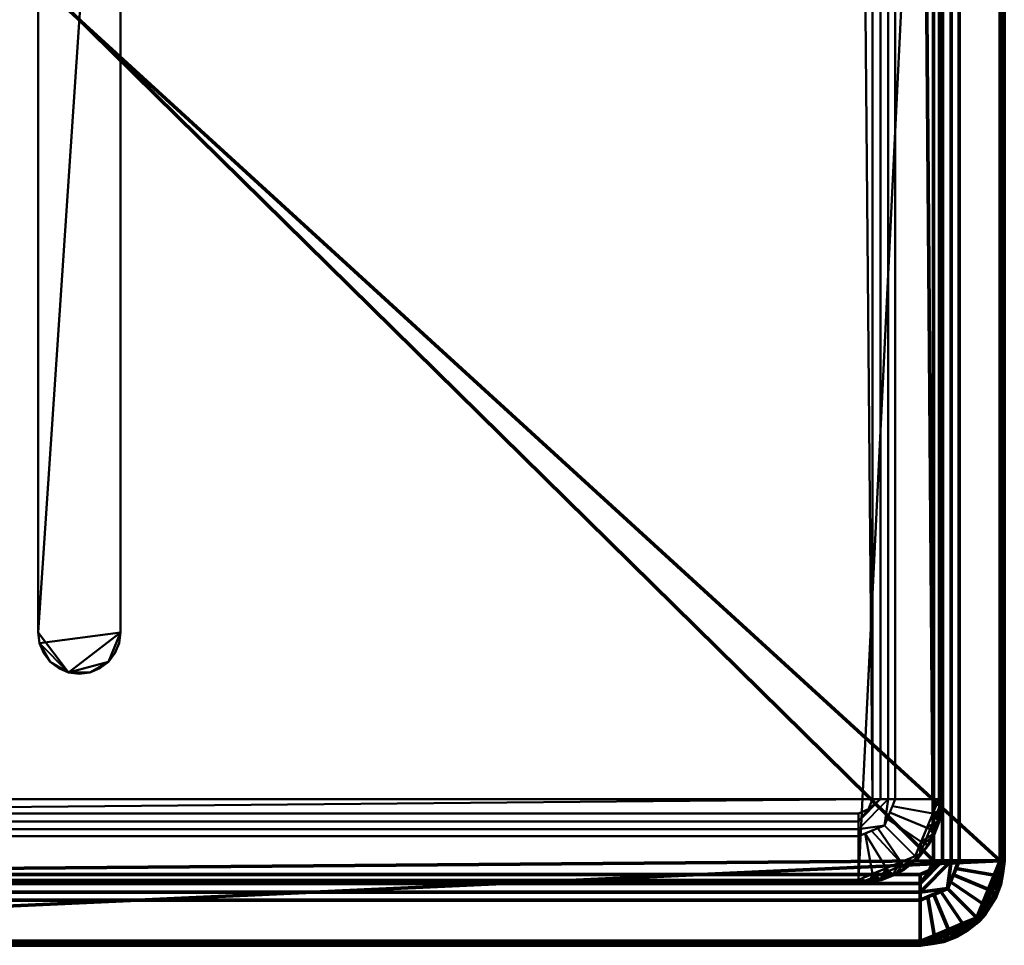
# Model space of a CAD drawing. Header units: millimetres. Extents: x -225 to 225, y -225 to 225.
# Tile 2 of 4: x -15 to 225, y -225 to 0. Entities that reach past the tile are written whole.
import ezdxf

# ---------------------------------------------------------------- set-up
doc = ezdxf.new("R2010")
doc.units = ezdxf.units.MM
doc.layers.add('I-FURN', color=30, linetype='Continuous', lineweight=70)

# ---------------------------------------------------------------- blocks, each defined once
blk = doc.blocks.new('FamilyGeomCombination_249807-_3D_')
at = {"layer": 'I-FURN'}
mesh = blk.add_polyface(dxfattribs=at)
corners = [(204.5, 224.03, 390), (-204.5, 224.03, 390), (-218.31, 218.31, 390), (-224.03, 204.5, 390), (-224.03, -204.5, 390), (-218.31, -218.31, 390), (-204.5, -224.03, 390), (204.5, -224.03, 390), (218.31, -218.31, 390), (224.03, -204.5, 390), (224.03, 204.5, 390), (218.31, 218.31, 390)]
mesh.append_faces([[corners[k] for k in face] for face in [(10, 3, 9)]], dxfattribs={"vtx0": -1, "vtx1": -1})
mesh.append_faces([[corners[k] for k in face] for face in [(9, 3, 4, 6)]], dxfattribs={"vtx0": -1, "vtx2": -1, "vtx3": -1})
mesh.append_faces([[corners[k] for k in face] for face in [(4, 5, 6), (7, 8, 9, 6)]], dxfattribs={"vtx2": -1})
mesh.append_faces([[corners[k] for k in face] for face in [(1, 2, 3, 10)]], dxfattribs={"vtx2": -1, "vtx3": -1})
mesh.append_faces([[corners[k] for k in face] for face in [(10, 11, 0, 1)]], dxfattribs={"vtx3": -1})
mesh = blk.add_polyface(dxfattribs=at)
corners = [(-207.81, -204.5, 374), (-207.81, 204.5, 374), (-206.84, 206.84, 374), (-204.5, 207.81, 374), (204.5, 207.81, 374), (206.84, 206.84, 374), (207.81, 204.5, 374), (207.81, -204.5, 374), (206.84, -206.84, 374), (204.5, -207.81, 374), (-204.5, -207.81, 374), (-206.84, -206.84, 374)]
mesh.append_faces([[corners[k] for k in face] for face in [(0, 10, 11)]], dxfattribs={"vtx0": -1})
mesh.append_faces([[corners[k] for k in face] for face in [(7, 1, 4)]], dxfattribs={"vtx0": -1, "vtx1": -1, "vtx2": -1})
mesh.append_faces([[corners[k] for k in face] for face in [(0, 1, 7, 10)]], dxfattribs={"vtx1": -1, "vtx2": -1, "vtx3": -1})
mesh.append_faces([[corners[k] for k in face] for face in [(1, 2, 3, 4), (4, 5, 6, 7), (7, 8, 9, 10)]], dxfattribs={"vtx3": -1})
mesh = blk.add_polyface(dxfattribs=at)
corners = [(214.01, 204.5, 376.01), (214.01, -204.5, 376.01), (212.1, -204.5, 374.91), (210, -204.5, 374.23), (207.81, -204.5, 374), (207.81, 204.5, 374), (210, 204.5, 374.23), (212.1, 204.5, 374.91)]
mesh.append_faces([[corners[k] for k in face] for face in [(1, 2, 7, 0)]], dxfattribs={"vtx1": -1})
mesh.append_faces([[corners[k] for k in face] for face in [(6, 7, 2, 3)]], dxfattribs={"vtx1": -1, "vtx3": -1})
mesh.append_faces([[corners[k] for k in face] for face in [(3, 4, 5, 6)]], dxfattribs={"vtx3": -1})
mesh = blk.add_polyface(dxfattribs=at)
corners = [(214.01, 204.5, 376.01), (225, 204.5, 384), (225, -204.5, 384), (214.01, -204.5, 376.01)]
mesh.append_faces([[corners[k] for k in face] for face in [(0, 1, 2, 3)]])
mesh = blk.add_polyface(dxfattribs=at)
corners = [(225, -204.5, 389.03), (225, 204.5, 389.03), (224.97, 204.5, 389.28), (224.87, 204.5, 389.52), (224.72, 204.5, 389.72), (224.52, 204.5, 389.87), (224.28, 204.5, 389.97), (224.03, 204.5, 390), (224.03, -204.5, 390), (224.28, -204.5, 389.97), (224.52, -204.5, 389.87), (224.72, -204.5, 389.72), (224.87, -204.5, 389.52), (224.97, -204.5, 389.28)]
mesh.append_faces([[corners[k] for k in face] for face in [(8, 9, 6, 7)]], dxfattribs={"vtx1": -1})
mesh.append_faces([[corners[k] for k in face] for face in [(9, 10, 5, 6), (4, 5, 10, 11), (12, 13, 2, 3), (3, 4, 11, 12)]], dxfattribs={"vtx1": -1, "vtx3": -1})
mesh.append_faces([[corners[k] for k in face] for face in [(13, 0, 1, 2)]], dxfattribs={"vtx3": -1})
mesh = blk.add_polyface(dxfattribs=at)
corners = [(225, 204.5, 384), (225, 204.5, 389.03), (225, -204.5, 389.03), (225, -204.5, 384)]
mesh.append_faces([[corners[k] for k in face] for face in [(0, 1, 2, 3)]])
mesh = blk.add_polyface(dxfattribs=at)
corners = [(225, -204.5, 384), (225, -204.5, 389.03), (219, -219, 389.03), (204.5, -225, 389.03), (204.5, -225, 384), (219, -219, 384), (222, -211.75, 389.03), (222, -211.75, 384), (223.16, -208.95, 384), (213.4, -221.32, 389.03), (211.75, -222, 384), (215.37, -220.5, 384), (220.5, -215.37, 384), (220.5, -215.37, 389.03), (223.5, -208.12, 389.03), (208.95, -223.16, 389.03), (208.12, -223.5, 384)]
mesh.append_faces([[corners[k] for k in face] for face in [(16, 15, 3, 4), (14, 8, 0, 1)]], dxfattribs={"vtx0": -1})
mesh.append_faces([[corners[k] for k in face] for face in [(6, 7, 8, 14)]], dxfattribs={"vtx0": -1, "vtx2": -1})
mesh.append_faces([[corners[k] for k in face] for face in [(16, 10, 15)]], dxfattribs={"vtx1": -1, "vtx2": -1})
mesh.append_faces([[corners[k] for k in face] for face in [(10, 11, 9, 15), (6, 13, 12, 7), (11, 5, 2, 9), (13, 2, 5, 12)]], dxfattribs={"vtx1": -1, "vtx3": -1})
mesh = blk.add_polyface(dxfattribs=at)
corners = [(214.01, -204.5, 376.01), (225, -204.5, 384), (219, -219, 384), (204.5, -225, 384), (204.5, -214.01, 376.01), (211.22, -211.22, 376.01), (222, -211.75, 384), (212.62, -207.86, 376.01), (213.24, -206.36, 376.01), (211.75, -222, 384), (207.86, -212.62, 376.01), (209.54, -211.92, 376.01), (211.92, -209.54, 376.01), (220.5, -215.37, 384), (223.5, -208.12, 384), (206.36, -213.24, 376.01), (208.12, -223.5, 384), (215.37, -220.5, 384)]
mesh.append_faces([[corners[k] for k in face] for face in [(14, 8, 0, 1)]], dxfattribs={"vtx0": -1})
mesh.append_faces([[corners[k] for k in face] for face in [(11, 17, 9, 10), (6, 7, 8, 14)]], dxfattribs={"vtx0": -1, "vtx2": -1})
mesh.append_faces([[corners[k] for k in face] for face in [(4, 15, 16, 3)]], dxfattribs={"vtx1": -1})
mesh.append_faces([[corners[k] for k in face] for face in [(6, 13, 12, 7), (13, 2, 5, 12), (11, 5, 2, 17), (15, 10, 9, 16)]], dxfattribs={"vtx1": -1, "vtx3": -1})
mesh = blk.add_polyface(dxfattribs=at)
corners = [(214.01, -204.5, 376.01), (211.22, -211.22, 376.01), (204.5, -214.01, 376.01), (204.5, -212.1, 374.91), (204.5, -210, 374.23), (204.5, -207.81, 374), (206.84, -206.84, 374), (207.81, -204.5, 374), (210, -204.5, 374.23), (212.1, -204.5, 374.91)]
mesh.append_faces([[corners[k] for k in face] for face in [(4, 6, 8), (9, 1, 3)]], dxfattribs={"vtx0": -1, "vtx1": -1, "vtx2": -1})
mesh.append_faces([[corners[k] for k in face] for face in [(4, 8, 9, 3)]], dxfattribs={"vtx0": -1, "vtx2": -1})
mesh.append_faces([[corners[k] for k in face] for face in [(7, 8, 6), (5, 6, 4)]], dxfattribs={"vtx1": -1})
mesh.append_faces([[corners[k] for k in face] for face in [(9, 0, 1), (1, 2, 3)]], dxfattribs={"vtx2": -1})
mesh = blk.add_polyface(dxfattribs=at)
corners = [(204.5, -225, 389.03), (219, -219, 389.03), (225, -204.5, 389.03), (224.97, -204.5, 389.28), (224.87, -204.5, 389.52), (224.72, -204.5, 389.72), (224.52, -204.5, 389.87), (224.28, -204.5, 389.97), (224.03, -204.5, 390), (218.31, -218.31, 390), (204.5, -224.03, 390), (204.5, -224.28, 389.97), (204.5, -224.52, 389.87), (204.5, -224.72, 389.72), (204.5, -224.87, 389.52), (204.5, -224.97, 389.28), (221.14, -211.48, 390), (222.11, -211.48, 389.03), (211.48, -222.11, 389.03), (211.48, -221.14, 390), (223.9, -210.01, 389.76), (210.01, -223.9, 389.76), (223.55, -207.99, 389.03), (207.99, -223.55, 389.03), (222.58, -207.99, 390), (224.6, -207.48, 389.6), (207.99, -222.58, 390), (207.48, -224.6, 389.6), (224.22, -207.48, 389.91), (207.48, -224.22, 389.91), (221.2, -215.87, 389.73), (215.87, -221.2, 389.73), (224.1, -210.25, 389.39), (220.55, -215.24, 389.03), (222.76, -213.6, 389.47), (210.25, -224.1, 389.39), (215.24, -220.55, 389.03), (213.6, -222.76, 389.47), (222.7, -213.02, 389.82), (213.02, -222.7, 389.82), (220.34, -217.4, 389.4), (218.76, -218.76, 389.76), (218.22, -219.61, 389.43), (219.72, -214.9, 390), (214.9, -219.72, 390), (216, -221.37, 389.41)]
mesh.append_faces([[corners[k] for k in face] for face in [(12, 29, 11), (6, 25, 5), (15, 27, 14), (5, 25, 4), (16, 20, 24), (8, 28, 7), (10, 29, 26), (22, 32, 17), (36, 37, 18), (44, 41, 9), (43, 38, 16), (9, 41, 43), (19, 39, 44)]], dxfattribs={"vtx0": -1, "vtx1": -1})
mesh.append_faces([[corners[k] for k in face] for face in [(38, 30, 34), (32, 25, 20), (17, 32, 34), (6, 28, 25), (25, 32, 22), (3, 25, 22), (21, 27, 35), (36, 45, 37), (29, 12, 27), (21, 37, 39), (20, 25, 28), (31, 44, 39), (30, 43, 41), (27, 21, 29), (15, 23, 27), (24, 20, 28), (21, 26, 29), (42, 1, 40), (35, 37, 21), (40, 41, 42), (20, 38, 34), (20, 34, 32), (34, 30, 40), (23, 35, 27), (35, 18, 37), (37, 31, 39), (20, 16, 38), (41, 44, 31), (19, 21, 39), (34, 40, 33), (40, 30, 41), (38, 43, 30), (36, 42, 45), (41, 31, 42), (45, 31, 37), (42, 31, 45)]], dxfattribs={"vtx0": -1, "vtx1": -1, "vtx2": -1})
mesh.append_faces([[corners[k] for k in face] for face in [(35, 23, 18), (29, 10, 11), (28, 8, 24), (27, 13, 14), (21, 19, 26), (40, 1, 33)]], dxfattribs={"vtx0": -1, "vtx2": -1})
mesh.append_faces([[corners[k] for k in face] for face in [(3, 4, 25), (6, 7, 28), (12, 13, 27), (33, 17, 34), (36, 1, 42)]], dxfattribs={"vtx1": -1, "vtx2": -1})
mesh.append_faces([[corners[k] for k in face] for face in [(15, 0, 23), (22, 2, 3)]], dxfattribs={"vtx2": -1})
mesh = blk.add_polyface(dxfattribs=at)
corners = [(204.5, -214.01, 376.01), (-204.5, -214.01, 376.01), (-204.5, -212.1, 374.91), (-204.5, -210, 374.23), (-204.5, -207.81, 374), (204.5, -207.81, 374), (204.5, -210, 374.23), (204.5, -212.1, 374.91)]
mesh.append_faces([[corners[k] for k in face] for face in [(1, 2, 7, 0)]], dxfattribs={"vtx1": -1})
mesh.append_faces([[corners[k] for k in face] for face in [(6, 7, 2, 3)]], dxfattribs={"vtx1": -1, "vtx3": -1})
mesh.append_faces([[corners[k] for k in face] for face in [(3, 4, 5, 6)]], dxfattribs={"vtx3": -1})
mesh = blk.add_polyface(dxfattribs=at)
corners = [(204.5, -214.01, 376.01), (204.5, -225, 384), (-204.5, -225, 384), (-204.5, -214.01, 376.01)]
mesh.append_faces([[corners[k] for k in face] for face in [(3, 0, 1, 2)]])
mesh = blk.add_polyface(dxfattribs=at)
corners = [(-204.5, -225, 389.03), (204.5, -225, 389.03), (204.5, -224.97, 389.28), (204.5, -224.87, 389.52), (204.5, -224.72, 389.72), (204.5, -224.52, 389.87), (204.5, -224.28, 389.97), (204.5, -224.03, 390), (-204.5, -224.03, 390), (-204.5, -224.28, 389.97), (-204.5, -224.52, 389.87), (-204.5, -224.72, 389.72), (-204.5, -224.87, 389.52), (-204.5, -224.97, 389.28)]
mesh.append_faces([[corners[k] for k in face] for face in [(8, 9, 6, 7)]], dxfattribs={"vtx1": -1})
mesh.append_faces([[corners[k] for k in face] for face in [(9, 10, 5, 6), (4, 5, 10, 11), (12, 13, 2, 3), (3, 4, 11, 12)]], dxfattribs={"vtx1": -1, "vtx3": -1})
mesh.append_faces([[corners[k] for k in face] for face in [(13, 0, 1, 2)]], dxfattribs={"vtx3": -1})
mesh = blk.add_polyface(dxfattribs=at)
corners = [(204.5, -225, 384), (204.5, -225, 389.03), (-204.5, -225, 389.03), (-204.5, -225, 384)]
mesh.append_faces([[corners[k] for k in face] for face in [(3, 0, 1, 2)]])
blk = doc.blocks.new('FamilyGeomCombination_250634-_3D_')
at = {"layer": 'I-FURN', "lineweight": 40}
mesh = blk.add_polyface(dxfattribs=at)
corners = [(209.06, 189.5, 15.98), (203.33, 203.33, 15.98), (189.5, 209.06, 15.98), (-189.5, 209.06, 15.98), (-203.33, 203.33, 15.98), (-209.06, 189.5, 15.98), (-209.06, -189.5, 15.98), (-203.33, -203.33, 15.98), (-189.5, -209.06, 15.98), (189.5, -209.06, 15.98), (203.33, -203.33, 15.98), (209.06, -189.5, 15.98)]
mesh.append_faces([[corners[k] for k in face] for face in [(5, 8, 9, 0)]], dxfattribs={"vtx0": -1, "vtx2": -1, "vtx3": -1})
mesh.append_faces([[corners[k] for k in face] for face in [(6, 7, 8, 5)]], dxfattribs={"vtx2": -1})
mesh.append_faces([[corners[k] for k in face] for face in [(3, 4, 5, 0)]], dxfattribs={"vtx2": -1, "vtx3": -1})
mesh.append_faces([[corners[k] for k in face] for face in [(9, 10, 11, 0), (0, 1, 2, 3)]], dxfattribs={"vtx3": -1})
mesh = blk.add_polyface(dxfattribs=at)
corners = [(189.5, 192.95), (191.94, 191.94), (192.95, 189.5), (192.95, -189.5), (191.94, -191.94), (189.5, -192.95), (-189.5, -192.95), (-191.94, -191.94), (-192.95, -189.5), (-192.95, 189.5), (-191.94, 191.94), (-189.5, 192.95)]
mesh.append_faces([[corners[k] for k in face] for face in [(0, 3, 8, 11)]], dxfattribs={"vtx0": -1, "vtx1": -1, "vtx2": -1})
mesh.append_faces([[corners[k] for k in face] for face in [(9, 10, 11, 8)]], dxfattribs={"vtx2": -1})
mesh.append_faces([[corners[k] for k in face] for face in [(6, 7, 8, 3)]], dxfattribs={"vtx2": -1, "vtx3": -1})
mesh.append_faces([[corners[k] for k in face] for face in [(3, 4, 5, 6), (0, 1, 2, 3)]], dxfattribs={"vtx3": -1})
mesh = blk.add_polyface(dxfattribs=at)
corners = [(192.95, 189.5), (194.9, 189.5, 0.2), (196.78, 189.5, 0.8), (198.48, 189.5, 1.77), (198.48, -189.5, 1.77), (196.78, -189.5, 0.8), (194.9, -189.5, 0.2), (192.95, -189.5)]
mesh.append_faces([[corners[k] for k in face] for face in [(4, 5, 2, 3)]], dxfattribs={"vtx1": -1})
mesh.append_faces([[corners[k] for k in face] for face in [(1, 2, 5, 6)]], dxfattribs={"vtx1": -1, "vtx3": -1})
mesh.append_faces([[corners[k] for k in face] for face in [(6, 7, 0, 1)]], dxfattribs={"vtx3": -1})
mesh = blk.add_polyface(dxfattribs=at)
corners = [(198.48, 189.5, 1.77), (210, 189.5, 10), (210, -189.5, 10), (198.48, -189.5, 1.77)]
mesh.append_faces([[corners[k] for k in face] for face in [(0, 1, 2, 3)]])
mesh = blk.add_polyface(dxfattribs=at)
corners = [(210, 189.5, 15.04), (209.97, 189.5, 15.28), (209.87, 189.5, 15.51), (209.72, 189.5, 15.71), (209.53, 189.5, 15.86), (209.3, 189.5, 15.95), (209.06, 189.5, 15.98), (209.06, -189.5, 15.98), (209.3, -189.5, 15.95), (209.53, -189.5, 15.86), (209.72, -189.5, 15.71), (209.87, -189.5, 15.51), (209.97, -189.5, 15.28), (210, -189.5, 15.04)]
mesh.append_faces([[corners[k] for k in face] for face in [(7, 8, 5, 6)]], dxfattribs={"vtx1": -1})
mesh.append_faces([[corners[k] for k in face] for face in [(8, 9, 4, 5), (3, 4, 9, 10), (11, 12, 1, 2), (2, 3, 10, 11)]], dxfattribs={"vtx1": -1, "vtx3": -1})
mesh.append_faces([[corners[k] for k in face] for face in [(12, 13, 0, 1)]], dxfattribs={"vtx3": -1})
mesh = blk.add_polyface(dxfattribs=at)
corners = [(210, 189.5, 10), (210, 189.5, 15.04), (210, -189.5, 15.04), (210, -189.5, 10)]
mesh.append_faces([[corners[k] for k in face] for face in [(3, 0, 1, 2)]])
mesh = blk.add_polyface(dxfattribs=at)
corners = [(210, -189.5, 15.04), (209.97, -189.5, 15.28), (209.87, -189.5, 15.51), (209.72, -189.5, 15.71), (209.53, -189.5, 15.86), (209.3, -189.5, 15.95), (209.06, -189.5, 15.98), (203.33, -203.33, 15.98), (189.5, -209.06, 15.98), (189.5, -209.3, 15.95), (189.5, -209.53, 15.86), (189.5, -209.72, 15.71), (189.5, -209.87, 15.51), (189.5, -209.97, 15.28), (189.5, -210, 15.04), (204, -204, 15.04), (206.24, -196.29, 15.98), (207.19, -196.29, 15.04), (196.29, -207.19, 15.04), (196.29, -206.24, 15.98), (208.95, -194.86, 15.75), (194.86, -208.95, 15.75), (208.59, -192.9, 15.04), (192.9, -208.59, 15.04), (207.65, -192.9, 15.98), (209.61, -192.39, 15.59), (192.9, -207.65, 15.98), (192.39, -209.61, 15.59), (209.24, -192.4, 15.89), (192.4, -209.24, 15.89), (206.28, -200.78, 15.71), (200.78, -206.28, 15.71), (209.15, -195.1, 15.39), (205.59, -200.14, 15.04), (207.85, -198.4, 15.47), (195.1, -209.15, 15.39), (200.14, -205.59, 15.04), (198.4, -207.85, 15.47), (207.74, -197.91, 15.82), (197.91, -207.74, 15.82), (204.79, -199.81, 15.98), (199.81, -204.79, 15.98), (203.88, -203.88, 15.58), (204.42, -202.81, 15.88), (206.58, -200.7, 15.4), (200.7, -206.58, 15.4)]
mesh.append_faces([[corners[k] for k in face] for face in [(10, 29, 9), (16, 20, 24), (3, 25, 2), (13, 27, 12), (6, 28, 5), (8, 29, 26), (22, 32, 17), (36, 37, 18), (40, 38, 16), (7, 43, 40)]], dxfattribs={"vtx0": -1, "vtx1": -1})
mesh.append_faces([[corners[k] for k in face] for face in [(1, 25, 22), (4, 28, 25), (32, 25, 20), (30, 34, 38), (25, 32, 22), (34, 17, 32), (37, 45, 31), (21, 27, 35), (21, 37, 39), (38, 40, 30), (13, 23, 27), (20, 25, 28), (27, 21, 29), (10, 27, 29), (24, 20, 28), (21, 26, 29), (43, 31, 42), (35, 37, 21), (44, 42, 15), (20, 38, 34), (20, 34, 32), (44, 34, 30), (23, 35, 27), (35, 18, 37), (15, 42, 45), (37, 31, 39), (20, 16, 38), (43, 41, 31), (39, 31, 41), (19, 21, 39), (43, 42, 30), (42, 31, 45), (40, 43, 30), (42, 44, 30), (33, 34, 44), (37, 36, 45)]], dxfattribs={"vtx0": -1, "vtx1": -1, "vtx2": -1})
mesh.append_faces([[corners[k] for k in face] for face in [(28, 6, 24), (35, 23, 18), (28, 4, 5), (29, 8, 9), (21, 19, 26), (27, 11, 12), (39, 41, 19), (43, 7, 41), (45, 36, 15)]], dxfattribs={"vtx0": -1, "vtx2": -1})
mesh.append_faces([[corners[k] for k in face] for face in [(3, 4, 25), (10, 11, 27), (1, 2, 25), (33, 17, 34), (15, 33, 44)]], dxfattribs={"vtx1": -1, "vtx2": -1})
mesh.append_faces([[corners[k] for k in face] for face in [(13, 14, 23), (22, 0, 1)]], dxfattribs={"vtx2": -1})
mesh = blk.add_polyface(dxfattribs=at)
corners = [(210, -189.5, 10), (210, -189.5, 15.04), (204, -204, 15.04), (189.5, -210, 15.04), (189.5, -210, 10), (204, -204, 10), (207, -196.75, 15.04), (207, -196.75, 10), (208.16, -193.95, 10), (198.4, -206.32, 15.04), (196.75, -207, 10), (200.37, -205.5, 10), (205.5, -200.37, 10), (205.5, -200.37, 15.04), (208.5, -193.12, 15.04), (193.95, -208.16, 15.04), (193.12, -208.5, 10)]
mesh.append_faces([[corners[k] for k in face] for face in [(16, 15, 3, 4), (14, 8, 0, 1)]], dxfattribs={"vtx0": -1})
mesh.append_faces([[corners[k] for k in face] for face in [(6, 7, 8, 14)]], dxfattribs={"vtx0": -1, "vtx2": -1})
mesh.append_faces([[corners[k] for k in face] for face in [(16, 10, 15)]], dxfattribs={"vtx1": -1, "vtx2": -1})
mesh.append_faces([[corners[k] for k in face] for face in [(10, 11, 9, 15), (6, 13, 12, 7), (11, 5, 2, 9), (13, 2, 5, 12)]], dxfattribs={"vtx1": -1, "vtx3": -1})
mesh = blk.add_polyface(dxfattribs=at)
corners = [(198.48, -189.5, 1.77), (210, -189.5, 10), (204, -204, 10), (189.5, -210, 10), (189.5, -198.48, 1.77), (195.85, -195.85, 1.77), (207, -196.75, 10), (197.17, -192.68, 1.77), (197.79, -191.17, 1.77), (196.75, -207, 10), (192.68, -197.17, 1.77), (194.26, -196.51, 1.77), (196.51, -194.26, 1.77), (205.5, -200.37, 10), (208.5, -193.12, 10), (191.17, -197.79, 1.77), (193.12, -208.5, 10), (200.37, -205.5, 10)]
mesh.append_faces([[corners[k] for k in face] for face in [(10, 17, 9, 15), (8, 14, 6, 7), (15, 9, 16), (17, 10, 11)]], dxfattribs={"vtx0": -1, "vtx2": -1})
mesh.append_faces([[corners[k] for k in face] for face in [(6, 13, 12, 7), (13, 2, 5, 12), (11, 5, 2, 17)]], dxfattribs={"vtx1": -1, "vtx3": -1})
mesh.append_faces([[corners[k] for k in face] for face in [(0, 1, 14, 8)]], dxfattribs={"vtx2": -1})
mesh.append_faces([[corners[k] for k in face] for face in [(16, 3, 4, 15)]], dxfattribs={"vtx3": -1})
mesh = blk.add_polyface(dxfattribs=at)
corners = [(192.95, -189.5), (194.9, -189.5, 0.2), (196.78, -189.5, 0.8), (198.48, -189.5, 1.77), (195.85, -195.85, 1.77), (189.5, -198.48, 1.77), (189.5, -196.78, 0.8), (189.5, -194.9, 0.2), (189.5, -192.95), (191.94, -191.94)]
mesh.append_faces([[corners[k] for k in face] for face in [(7, 9, 1), (2, 4, 6)]], dxfattribs={"vtx0": -1, "vtx1": -1, "vtx2": -1})
mesh.append_faces([[corners[k] for k in face] for face in [(7, 1, 2, 6)]], dxfattribs={"vtx0": -1, "vtx2": -1})
mesh.append_faces([[corners[k] for k in face] for face in [(0, 1, 9), (8, 9, 7)]], dxfattribs={"vtx1": -1})
mesh.append_faces([[corners[k] for k in face] for face in [(2, 3, 4), (4, 5, 6)]], dxfattribs={"vtx2": -1})
mesh = blk.add_polyface(dxfattribs=at)
corners = [(189.5, -192.95), (189.5, -194.9, 0.2), (189.5, -196.78, 0.8), (189.5, -198.48, 1.77), (-189.5, -198.48, 1.77), (-189.5, -196.78, 0.8), (-189.5, -194.9, 0.2), (-189.5, -192.95)]
mesh.append_faces([[corners[k] for k in face] for face in [(4, 5, 2, 3)]], dxfattribs={"vtx1": -1})
mesh.append_faces([[corners[k] for k in face] for face in [(1, 2, 5, 6)]], dxfattribs={"vtx1": -1, "vtx3": -1})
mesh.append_faces([[corners[k] for k in face] for face in [(6, 7, 0, 1)]], dxfattribs={"vtx3": -1})
mesh = blk.add_polyface(dxfattribs=at)
corners = [(189.5, -198.48, 1.77), (189.5, -210, 10), (-189.5, -210, 10), (-189.5, -198.48, 1.77)]
mesh.append_faces([[corners[k] for k in face] for face in [(3, 0, 1, 2)]])
mesh = blk.add_polyface(dxfattribs=at)
corners = [(189.5, -210, 15.04), (189.5, -209.97, 15.28), (189.5, -209.87, 15.51), (189.5, -209.72, 15.71), (189.5, -209.53, 15.86), (189.5, -209.3, 15.95), (189.5, -209.06, 15.98), (-189.5, -209.06, 15.98), (-189.5, -209.3, 15.95), (-189.5, -209.53, 15.86), (-189.5, -209.72, 15.71), (-189.5, -209.87, 15.51), (-189.5, -209.97, 15.28), (-189.5, -210, 15.04)]
mesh.append_faces([[corners[k] for k in face] for face in [(7, 8, 5, 6)]], dxfattribs={"vtx1": -1})
mesh.append_faces([[corners[k] for k in face] for face in [(8, 9, 4, 5), (3, 4, 9, 10), (11, 12, 1, 2), (2, 3, 10, 11)]], dxfattribs={"vtx1": -1, "vtx3": -1})
mesh.append_faces([[corners[k] for k in face] for face in [(12, 13, 0, 1)]], dxfattribs={"vtx3": -1})
mesh = blk.add_polyface(dxfattribs=at)
corners = [(189.5, -210, 10), (189.5, -210, 15.04), (-189.5, -210, 15.04), (-189.5, -210, 10)]
mesh.append_faces([[corners[k] for k in face] for face in [(3, 0, 1, 2)]])

msp = doc.modelspace()

# ---------------------------------------------------------------- block references
at = {"layer": 'I-FURN'}
msp.add_blockref('FamilyGeomCombination_249807-_3D_', (0, 0), dxfattribs=at)
at = {"layer": 'I-FURN', "lineweight": 40}
msp.add_blockref('FamilyGeomCombination_250634-_3D_', (0, 0), dxfattribs=at)

# ---------------------------------------------------------------- meshes
mesh = msp.add_polyface(dxfattribs=at)
corners = [(10, -149, 374), (10, 149, 374), (9.66, 151.59, 374), (8.66, 154, 374), (7.07, 156.07, 374), (5, 157.66, 374), (2.59, 158.66, 374), (0, 159, 374), (-2.59, 158.66, 374), (-5, 157.66, 374), (-7.07, 156.07, 374), (-8.66, 154, 374), (-9.66, 151.59, 374), (-10, 149, 374), (-10, -149, 374), (-9.66, -151.59, 374), (-8.66, -154, 374), (-7.07, -156.07, 374), (-5, -157.66, 374), (-2.59, -158.66, 374), (0, -159, 374), (2.59, -158.66, 374), (5, -157.66, 374), (7.07, -156.07, 374), (8.66, -154, 374), (9.66, -151.59, 374)]
mesh.append_faces([[corners[k] for k in face] for face in [(19, 17, 18)]], dxfattribs={"vtx0": -1})
mesh.append_faces([[corners[k] for k in face] for face in [(8, 3, 6, 7)]], dxfattribs={"vtx0": -1, "vtx1": -1})
mesh.append_faces([[corners[k] for k in face] for face in [(19, 23, 0, 15)]], dxfattribs={"vtx0": -1, "vtx1": -1, "vtx2": -1, "vtx3": -1})
mesh.append_faces([[corners[k] for k in face] for face in [(1, 13, 14)]], dxfattribs={"vtx0": -1, "vtx2": -1})
mesh.append_faces([[corners[k] for k in face] for face in [(13, 1, 2, 3)]], dxfattribs={"vtx0": -1, "vtx3": -1})
mesh.append_faces([[corners[k] for k in face] for face in [(10, 11, 9)]], dxfattribs={"vtx1": -1})
mesh.append_faces([[corners[k] for k in face] for face in [(8, 9, 13, 3)]], dxfattribs={"vtx1": -1, "vtx2": -1, "vtx3": -1})
mesh.append_faces([[corners[k] for k in face] for face in [(14, 15, 0, 1)]], dxfattribs={"vtx1": -1, "vtx3": -1})
mesh.append_faces([[corners[k] for k in face] for face in [(24, 25, 0, 23), (19, 20, 21), (4, 5, 6, 3)]], dxfattribs={"vtx2": -1})
mesh.append_faces([[corners[k] for k in face] for face in [(21, 22, 23, 19), (15, 16, 17, 19), (11, 12, 13, 9)]], dxfattribs={"vtx2": -1, "vtx3": -1})
mesh = msp.add_polyface(dxfattribs=at)
corners = [(10, -149, 15.98), (9.66, -151.59, 15.98), (8.66, -154, 15.98), (7.07, -156.07, 15.98), (5, -157.66, 15.98), (2.59, -158.66, 15.98), (0, -159, 15.98), (-2.59, -158.66, 15.98), (-5, -157.66, 15.98), (-7.07, -156.07, 15.98), (-8.66, -154, 15.98), (-9.66, -151.59, 15.98), (-10, -149, 15.98), (-10, 149, 15.98), (-9.66, 151.59, 15.98), (-8.66, 154, 15.98), (-7.07, 156.07, 15.98), (-5, 157.66, 15.98), (-2.59, 158.66, 15.98), (0, 159, 15.98), (2.59, 158.66, 15.98), (5, 157.66, 15.98), (7.07, 156.07, 15.98), (8.66, 154, 15.98), (9.66, 151.59, 15.98), (10, 149, 15.98)]
mesh.append_faces([[corners[k] for k in face] for face in [(3, 0, 1, 2), (11, 9, 10)]], dxfattribs={"vtx0": -1})
mesh.append_faces([[corners[k] for k in face] for face in [(0, 7, 12, 25)]], dxfattribs={"vtx0": -1, "vtx1": -1, "vtx2": -1})
mesh.append_faces([[corners[k] for k in face] for face in [(7, 0, 3, 5)]], dxfattribs={"vtx0": -1, "vtx1": -1, "vtx2": -1, "vtx3": -1})
mesh.append_faces([[corners[k] for k in face] for face in [(25, 12, 13)]], dxfattribs={"vtx0": -1, "vtx2": -1})
mesh.append_faces([[corners[k] for k in face] for face in [(18, 24, 25, 13)]], dxfattribs={"vtx0": -1, "vtx2": -1, "vtx3": -1})
mesh.append_faces([[corners[k] for k in face] for face in [(16, 17, 15), (8, 9, 7)]], dxfattribs={"vtx1": -1})
mesh.append_faces([[corners[k] for k in face] for face in [(23, 24, 18, 20), (17, 18, 13, 15), (11, 12, 7, 9)]], dxfattribs={"vtx1": -1, "vtx2": -1, "vtx3": -1})
mesh.append_faces([[corners[k] for k in face] for face in [(18, 19, 20), (13, 14, 15), (3, 4, 5), (5, 6, 7)]], dxfattribs={"vtx2": -1})
mesh.append_faces([[corners[k] for k in face] for face in [(20, 21, 22, 23)]], dxfattribs={"vtx3": -1})
mesh = msp.add_polyface(dxfattribs=at)
corners = [(-10, -149, 374), (-10, 149, 374), (-10, 149, 15.98), (-10, -149, 15.98)]
mesh.append_faces([[corners[k] for k in face] for face in [(3, 0, 1, 2)]])
mesh = msp.add_polyface(dxfattribs=at)
corners = [(10, 149, 374), (10, -149, 374), (10, -149, 15.98), (10, 149, 15.98)]
mesh.append_faces([[corners[k] for k in face] for face in [(3, 0, 1, 2)]])
mesh = msp.add_polyface(dxfattribs=at)
corners = [(10, -149, 374), (9.66, -151.59, 374), (8.66, -154, 374), (7.07, -156.07, 374), (5, -157.66, 374), (2.59, -158.66, 374), (0, -159, 374), (-2.59, -158.66, 374), (-5, -157.66, 374), (-7.07, -156.07, 374), (-8.66, -154, 374), (-9.66, -151.59, 374), (-10, -149, 374), (-10, -149, 15.98), (-9.66, -151.59, 15.98), (-8.66, -154, 15.98), (-7.07, -156.07, 15.98), (-5, -157.66, 15.98), (-2.59, -158.66, 15.98), (0, -159, 15.98), (2.59, -158.66, 15.98), (5, -157.66, 15.98), (7.07, -156.07, 15.98), (8.66, -154, 15.98), (9.66, -151.59, 15.98), (10, -149, 15.98)]
mesh.append_faces([[corners[k] for k in face] for face in [(1, 24, 25, 0)]], dxfattribs={"vtx0": -1})
mesh.append_faces([[corners[k] for k in face] for face in [(11, 14, 15, 10), (10, 15, 16, 9), (8, 17, 18, 7), (9, 16, 17, 8), (7, 18, 19, 6), (5, 20, 21, 4), (4, 21, 22, 3), (2, 23, 24, 1), (3, 22, 23, 2), (20, 5, 6, 19)]], dxfattribs={"vtx0": -1, "vtx2": -1})
mesh.append_faces([[corners[k] for k in face] for face in [(12, 13, 14, 11)]], dxfattribs={"vtx2": -1})

doc.saveas('drawing.dxf')
